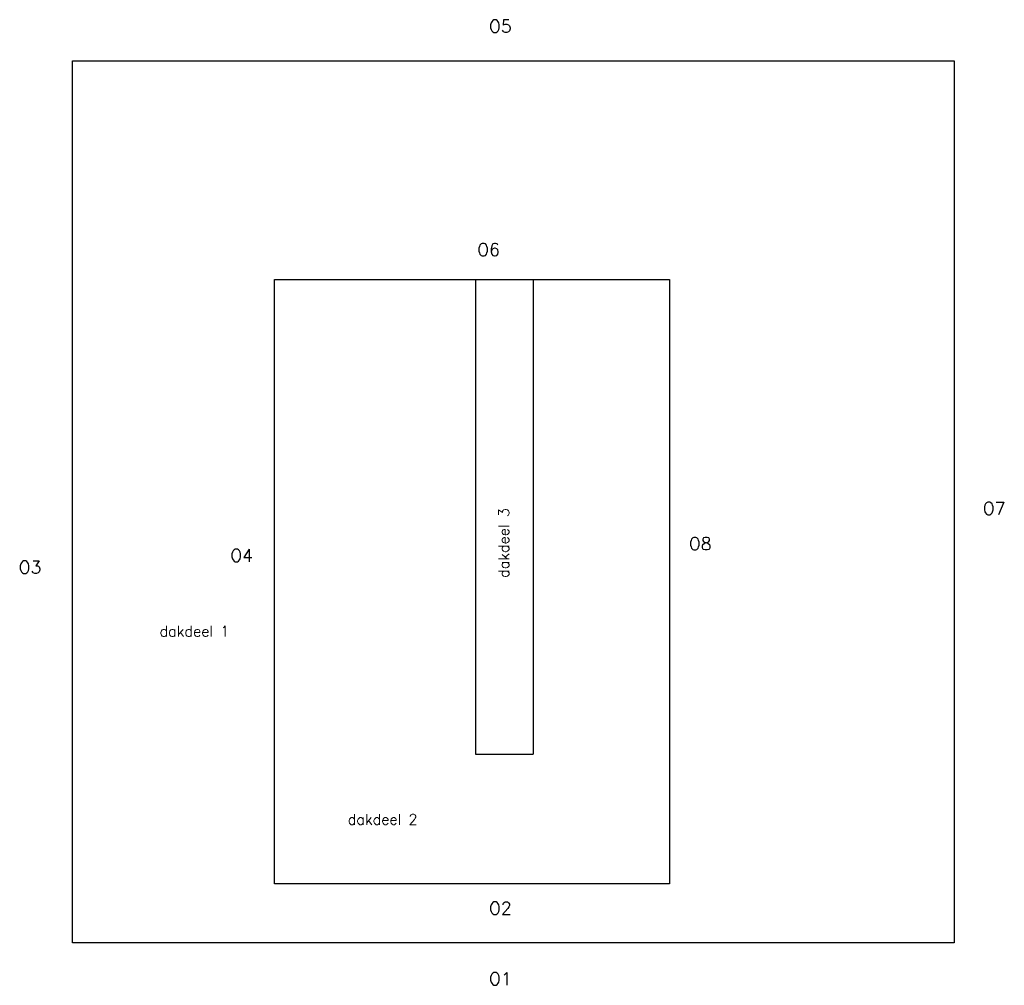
# Model space of a CAD drawing. Extents: x 20455 to 187938, y 82974 to 247192.
import ezdxf

# ---------------------------------------------------------------- set-up
doc = ezdxf.new("R2010")
doc.units = 0
doc.header["$LTSCALE"] = 10000
doc.header["$MEASUREMENT"] = 0
doc.layers.add('03A3', color=3, linetype='CONTINUOUS')
doc.layers.add('03T2', color=2, linetype='CONTINUOUS')
doc.styles.get("Standard").update_dxf_attribs({"font": 'simplex'})

msp = doc.modelspace()

# ---------------------------------------------------------------- linework, layer by layer
at = {"layer": '03A3'}
for p, q in [((98011, 203019), (98011, 122255)), ((107807, 203015), (107807, 122255)), ((98011, 122255), (107807, 122255))]:
    msp.add_line(p, q, dxfattribs=at)
at = {"layer": '03A3', "flags": 128}
for points in [[(29412, 240220), (179412, 240220), (179412, 90220), (29412, 90220)], [(63810, 203019), (131011, 203019), (131011, 100219), (63812, 100219)]]:
    msp.add_lwpolyline(points, close=True, dxfattribs=at)

# ---------------------------------------------------------------- texts
at = {"layer": '03T2'}
for s, height, p in [('O5', 2141.6, (100286, 245012)), ('O6', 2141.6, (98286, 207012)), ('O7', 2141.6, (184286, 163012)), ('O8', 2141.6, (134286, 157012)), ('O4', 2141.6, (56286, 155012)), ('O3', 2141.6, (20286, 153012)), ('dakdeel 1', 1800, (44247, 142289)), ('dakdeel 2', 1800, (76247, 110289)), ('O2', 2141.6, (100286, 95012)), ('O1', 2141.6, (100286, 83012))]:
    msp.add_text(s, height=height, dxfattribs=at).set_placement(p)
msp.add_text('dakdeel 3', height=1800, rotation=90, dxfattribs=at).set_placement((103711, 152247))

doc.saveas('drawing.dxf')
